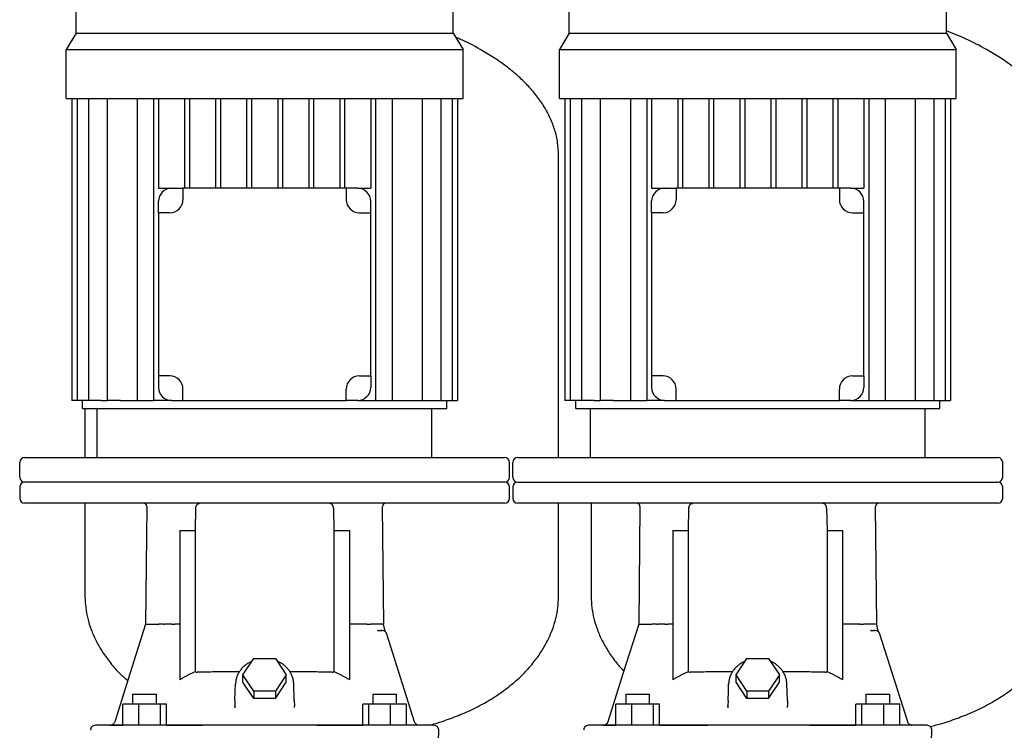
# Model space of a CAD drawing. Header units: millimetres. Extents: x 14 to 2034, y 13 to 1144.
# Tile 2 of 8: x 14 to 617, y 457 to 892. Entities that reach past the tile are written whole.
import ezdxf

# ---------------------------------------------------------------- set-up
doc = ezdxf.new("R2010")
doc.units = ezdxf.units.MM

msp = doc.modelspace()

# ---------------------------------------------------------------- linework, layer by layer
at = {"color": 7, "linetype": 'Continuous', "lineweight": 25}
for p, q in [((48.86, 883.87), (48.86, 932.24)), ((279.86, 883.87), (279.86, 932.24)), ((350.86, 883.87), (350.86, 932.24)), ((581.86, 883.87), (581.86, 932.24)), ((48.86, 883.87), (42.86, 873.87)), ((48.86, 883.87), (279.86, 883.87)), ((279.86, 883.87), (285.86, 873.87)), ((350.86, 883.87), (344.86, 873.87)), ((350.86, 883.87), (581.86, 883.87)), ((581.86, 883.87), (587.86, 873.87)), ((42.86, 843.87), (42.86, 873.87)), ((42.86, 873.87), (285.86, 873.87)), ((285.86, 843.87), (285.86, 873.87)), ((344.86, 843.87), (344.86, 873.87)), ((344.86, 873.87), (587.86, 873.87)), ((587.86, 843.87), (587.86, 873.87)), ((42.86, 843.87), (285.86, 843.87)), ((46.27, 843.87), (46.27, 658.87)), ((49.57, 843.87), (49.57, 658.87)), ((56.49, 843.87), (56.49, 658.87)), ((67.87, 843.87), (67.87, 658.87)), ((86.34, 843.87), (86.34, 658.87)), ((96.36, 843.87), (96.36, 658.87)), ((99.36, 843.87), (99.36, 788.87)), ((115.36, 843.87), (115.36, 788.87)), ((118.36, 843.87), (118.36, 788.87)), ((134.36, 843.87), (134.36, 788.87)), ((137.36, 843.87), (137.36, 788.87)), ((153.36, 843.87), (153.36, 788.87)), ((156.36, 843.87), (156.36, 788.87)), ((172.36, 843.87), (172.36, 788.87)), ((175.36, 843.87), (175.36, 788.87)), ((191.36, 843.87), (191.36, 788.87)), ((194.36, 843.87), (194.36, 788.87)), ((210.36, 843.87), (210.36, 788.87)), ((213.36, 843.87), (213.36, 788.87)), ((229.36, 843.87), (229.36, 788.87)), ((232.36, 843.87), (232.36, 658.87)), ((242.39, 843.87), (242.39, 658.87)), ((260.86, 843.87), (260.86, 658.87)), ((272.24, 843.87), (272.24, 658.87)), ((279.16, 843.87), (279.16, 658.87)), ((282.46, 843.87), (282.46, 658.87)), ((344.86, 843.87), (587.86, 843.87)), ((348.27, 843.87), (348.27, 658.87)), ((351.57, 843.87), (351.57, 658.87)), ((358.49, 843.87), (358.49, 658.87)), ((369.87, 843.87), (369.87, 658.87)), ((388.34, 843.87), (388.34, 658.87)), ((398.36, 843.87), (398.36, 658.87)), ((401.36, 843.87), (401.36, 788.87)), ((417.36, 843.87), (417.36, 788.87)), ((420.36, 843.87), (420.36, 788.87)), ((436.36, 843.87), (436.36, 788.87)), ((439.36, 843.87), (439.36, 788.87)), ((455.36, 843.87), (455.36, 788.87)), ((458.36, 843.87), (458.36, 788.87)), ((474.36, 843.87), (474.36, 788.87)), ((477.36, 843.87), (477.36, 788.87)), ((493.36, 843.87), (493.36, 788.87)), ((496.36, 843.87), (496.36, 788.87)), ((512.36, 843.87), (512.36, 788.87)), ((515.36, 843.87), (515.36, 788.87)), ((531.36, 843.87), (531.36, 788.87)), ((534.36, 843.87), (534.36, 658.87)), ((544.39, 843.87), (544.39, 658.87)), ((562.86, 843.87), (562.86, 658.87)), ((574.24, 843.87), (574.24, 658.87)), ((581.16, 843.87), (581.16, 658.87)), ((584.46, 843.87), (584.46, 658.87)), ((344.36, 623.87), (344.36, 809.07)), ((99.36, 788.87), (107.36, 788.87)), ((107.36, 788.87), (114.36, 788.87)), ((214.36, 788.87), (114.36, 788.87)), ((114.36, 788.87), (114.36, 781.87)), ((214.36, 788.87), (214.36, 781.87)), ((221.36, 788.87), (214.36, 788.87)), ((221.36, 788.87), (229.36, 788.87)), ((401.36, 788.87), (409.36, 788.87)), ((409.36, 788.87), (416.36, 788.87)), ((516.36, 788.87), (416.36, 788.87)), ((416.36, 788.87), (416.36, 781.87)), ((516.36, 788.87), (516.36, 781.87)), ((523.36, 788.87), (516.36, 788.87)), ((523.36, 788.87), (531.36, 788.87)), ((99.36, 773.87), (99.36, 780.87)), ((229.36, 773.87), (229.36, 780.87)), ((401.36, 773.87), (401.36, 780.87)), ((531.36, 773.87), (531.36, 780.87)), ((106.36, 773.87), (99.36, 773.87)), ((99.36, 773.87), (99.36, 673.87)), ((222.36, 773.87), (229.36, 773.87)), ((229.36, 673.87), (229.36, 773.87)), ((408.36, 773.87), (401.36, 773.87)), ((401.36, 773.87), (401.36, 673.87)), ((524.36, 773.87), (531.36, 773.87)), ((531.36, 673.87), (531.36, 773.87)), ((106.36, 673.87), (99.36, 673.87)), ((99.36, 673.87), (99.36, 666.87)), ((222.36, 673.87), (229.36, 673.87)), ((229.36, 673.87), (229.36, 666.87)), ((408.36, 673.87), (401.36, 673.87)), ((401.36, 673.87), (401.36, 666.87)), ((524.36, 673.87), (531.36, 673.87)), ((531.36, 673.87), (531.36, 666.87)), ((114.36, 658.87), (114.36, 665.87)), ((214.36, 658.87), (214.36, 665.87)), ((416.36, 658.87), (416.36, 665.87)), ((516.36, 658.87), (516.36, 665.87)), ((49.57, 658.87), (46.27, 658.87)), ((56.49, 658.87), (49.57, 658.87)), ((52.86, 653.87), (52.86, 658.87)), ((64.21, 658.87), (56.49, 658.87)), ((64.21, 658.87), (67.87, 658.87)), ((76, 658.87), (67.87, 658.87)), ((76, 658.87), (96.36, 658.87)), ((107.36, 658.87), (96.36, 658.87)), ((107.36, 658.87), (114.36, 658.87)), ((114.36, 658.87), (214.36, 658.87)), ((221.36, 658.87), (214.36, 658.87)), ((221.36, 658.87), (232.36, 658.87)), ((232.36, 658.87), (252.73, 658.87)), ((252.73, 658.87), (260.86, 658.87)), ((260.86, 658.87), (264.52, 658.87)), ((264.52, 658.87), (272.24, 658.87)), ((272.24, 658.87), (279.16, 658.87)), ((275.86, 653.87), (275.86, 658.87)), ((279.16, 658.87), (282.46, 658.87)), ((351.57, 658.87), (348.27, 658.87)), ((358.49, 658.87), (351.57, 658.87)), ((354.86, 653.87), (354.86, 658.87)), ((366.21, 658.87), (358.49, 658.87)), ((366.21, 658.87), (369.87, 658.87)), ((378, 658.87), (369.87, 658.87)), ((378, 658.87), (398.36, 658.87)), ((409.36, 658.87), (398.36, 658.87)), ((409.36, 658.87), (416.36, 658.87)), ((416.36, 658.87), (516.36, 658.87)), ((523.36, 658.87), (516.36, 658.87)), ((523.36, 658.87), (534.36, 658.87)), ((534.36, 658.87), (554.73, 658.87)), ((554.73, 658.87), (562.86, 658.87)), ((562.86, 658.87), (566.52, 658.87)), ((566.52, 658.87), (574.24, 658.87)), ((574.24, 658.87), (581.16, 658.87)), ((577.86, 653.87), (577.86, 658.87)), ((581.16, 658.87), (584.46, 658.87)), ((52.86, 653.87), (275.86, 653.87)), ((54.36, 653.87), (54.36, 623.87)), ((61.86, 623.87), (61.86, 653.87)), ((266.86, 623.87), (266.86, 653.87)), ((354.86, 653.87), (577.86, 653.87)), ((363.86, 623.87), (363.86, 653.87)), ((568.86, 623.87), (568.86, 653.87)), ((17.36, 623.87), (311.36, 623.87)), ((319.36, 623.87), (613.36, 623.87)), ((14.36, 611.87), (14.36, 620.87)), ((314.36, 611.87), (314.36, 620.87)), ((316.36, 611.87), (316.36, 620.87)), ((616.36, 611.87), (616.36, 620.87)), ((14.36, 605.87), (14.36, 598.87)), ((311.36, 608.87), (17.36, 608.87)), ((314.36, 598.87), (314.36, 605.87)), ((316.36, 605.87), (316.36, 598.87)), ((319.36, 608.87), (613.36, 608.87)), ((616.36, 598.87), (616.36, 605.87)), ((165.36, 595.87), (17.36, 595.87)), ((54.36, 595.87), (54.36, 538.47)), ((92.21, 593.87), (91.45, 521.82)), ((121.95, 579.15), (122.23, 592.96)), ((311.36, 595.87), (165.36, 595.87)), ((206.5, 592.96), (206.78, 579.15)), ((218.85, 595.87), (218.77, 595.87)), ((237.28, 521.82), (236.52, 593.92)), ((467.36, 595.87), (319.36, 595.87)), ((344.36, 538.47), (344.36, 595.87)), ((364.36, 595.87), (364.36, 538.47)), ((394.21, 593.87), (393.45, 521.82)), ((423.95, 579.15), (424.23, 592.96)), ((613.36, 595.87), (467.36, 595.87)), ((508.5, 592.96), (508.78, 579.15)), ((520.85, 595.87), (520.77, 595.87)), ((539.28, 521.82), (538.52, 593.92)), ((112.36, 579.15), (121.95, 579.15)), ((112.36, 579.15), (112.36, 487.82)), ((121.95, 492.81), (121.95, 579.15)), ((206.78, 579.15), (206.78, 492.81)), ((206.78, 579.15), (216.35, 579.15)), ((216.35, 579.15), (216.35, 487.83)), ((414.36, 579.15), (423.95, 579.15)), ((414.36, 579.15), (414.36, 487.82)), ((423.95, 492.81), (423.95, 579.15)), ((508.78, 579.15), (508.78, 492.81)), ((508.78, 579.15), (518.35, 579.15)), ((518.35, 579.15), (518.35, 487.83)), ((91.45, 521.87), (92.01, 521.87)), ((102.55, 521.87), (101.32, 521.87)), ((102.55, 521.87), (103.33, 521.87)), ((112.36, 521.87), (109.4, 521.87)), ((219.33, 521.87), (216.35, 521.87)), ((226.17, 521.87), (221.2, 521.87)), ((237.93, 518.43), (237.27, 521.92)), ((393.45, 521.87), (394.01, 521.87)), ((404.55, 521.87), (403.32, 521.87)), ((404.55, 521.87), (405.33, 521.87)), ((414.36, 521.87), (411.4, 521.87)), ((521.33, 521.87), (518.35, 521.87)), ((528.17, 521.87), (523.2, 521.87)), ((539.93, 518.43), (539.27, 521.92)), ((233.92, 517.87), (233.48, 517.92)), ((233.48, 517.92), (234.06, 517.87)), ((233.92, 517.87), (234.06, 517.87)), ((234.06, 517.87), (235.3, 517.87)), ((235.74, 517.98), (236.34, 517.87)), ((238.43, 517.11), (238.44, 517.1)), ((238.43, 517.11), (238.44, 517.1)), ((239.08, 516.09), (239.03, 516.2)), ((239.2, 515.78), (239.08, 516.09)), ((256.2, 461.97), (239.2, 515.78)), ((535.92, 517.87), (535.48, 517.92)), ((535.48, 517.92), (536.06, 517.87)), ((535.92, 517.87), (536.06, 517.87)), ((536.06, 517.87), (537.3, 517.87)), ((537.74, 517.98), (538.34, 517.87)), ((540.43, 517.11), (540.44, 517.1)), ((540.43, 517.11), (540.44, 517.1)), ((541.08, 516.09), (541.03, 516.2)), ((541.2, 515.78), (541.08, 516.09)), ((558.2, 461.97), (541.2, 515.78)), ((151.08, 490.83), (157.72, 500.79)), ((157.72, 500.79), (171, 500.79)), ((171, 500.79), (177.64, 490.83)), ((453.08, 490.83), (459.72, 500.79)), ((459.72, 500.79), (473, 500.79)), ((473, 500.79), (479.64, 490.83)), ((157.72, 480.87), (151.08, 490.83)), ((151.08, 486.33), (151.08, 490.83)), ((177.64, 490.83), (171, 480.87)), ((177.64, 486.33), (177.64, 490.83)), ((453.08, 486.33), (453.08, 490.83)), ((459.72, 480.87), (453.08, 490.83)), ((479.64, 490.83), (473, 480.87)), ((479.64, 486.33), (479.64, 490.83)), ((157.72, 476.37), (151.08, 486.33)), ((171, 476.37), (177.64, 486.33)), ((182.55, 475), (182.19, 485.3)), ((459.72, 476.37), (453.08, 486.33)), ((473, 476.37), (479.64, 486.33)), ((484.55, 475), (484.19, 485.3)), ((83.52, 478.87), (83.52, 472.87)), ((83.52, 478.87), (83.58, 478.87)), ((83.58, 478.87), (98.12, 478.87)), ((98.12, 472.87), (98.12, 478.87)), ((171, 480.87), (157.72, 480.87)), ((157.72, 480.87), (157.72, 476.37)), ((171, 476.37), (157.72, 476.37)), ((171, 480.87), (171, 476.37)), ((230.6, 478.87), (230.6, 472.87)), ((230.6, 478.87), (245.15, 478.87)), ((245.15, 478.87), (245.2, 478.87)), ((245.2, 472.87), (245.2, 478.87)), ((385.52, 478.87), (385.52, 472.87)), ((385.52, 478.87), (385.58, 478.87)), ((385.58, 478.87), (400.12, 478.87)), ((400.12, 472.87), (400.12, 478.87)), ((459.72, 480.87), (459.72, 476.37)), ((473, 480.87), (459.72, 480.87)), ((473, 476.37), (459.72, 476.37)), ((473, 480.87), (473, 476.37)), ((532.6, 478.87), (532.6, 472.87)), ((532.6, 478.87), (547.15, 478.87)), ((547.15, 478.87), (547.2, 478.87)), ((547.2, 472.87), (547.2, 478.87)), ((87.23, 472.87), (77.43, 472.87)), ((77.44, 459.91), (77.43, 472.87)), ((87.23, 459.87), (87.23, 472.87)), ((100.62, 472.87), (87.23, 472.87)), ((100.62, 459.87), (100.62, 472.87)), ((104.2, 472.87), (100.62, 472.87)), ((104.21, 459.87), (104.2, 472.87)), ((146.02, 471.43), (146.1, 471.71)), ((146.02, 471.43), (146.1, 471.71)), ((146.18, 475), (146.1, 471.71)), ((146.1, 471.71), (146.12, 470.66)), ((182.55, 475), (182.63, 471.71)), ((182.58, 470.67), (182.63, 471.71)), ((182.71, 471.43), (182.63, 471.71)), ((224.53, 459.87), (224.52, 472.87)), ((228.11, 472.87), (224.52, 472.87)), ((228.11, 459.87), (228.11, 472.87)), ((241.49, 472.87), (228.11, 472.87)), ((241.49, 459.87), (241.49, 472.87)), ((251.29, 472.87), (241.49, 472.87)), ((251.29, 459.87), (251.29, 472.87)), ((389.23, 472.87), (379.43, 472.87)), ((379.44, 459.91), (379.43, 472.87)), ((389.23, 459.87), (389.23, 472.87)), ((402.62, 472.87), (389.23, 472.87)), ((402.62, 459.87), (402.62, 472.87)), ((406.2, 472.87), (402.62, 472.87)), ((406.21, 459.87), (406.2, 472.87)), ((448.02, 471.43), (448.1, 471.71)), ((448.02, 471.43), (448.1, 471.71)), ((448.18, 475), (448.1, 471.71)), ((448.1, 471.71), (448.12, 470.66)), ((484.55, 475), (484.63, 471.71)), ((484.58, 470.67), (484.63, 471.71)), ((484.71, 471.43), (484.63, 471.71)), ((526.53, 459.87), (526.52, 472.87)), ((530.11, 472.87), (526.52, 472.87)), ((530.11, 459.87), (530.11, 472.87)), ((543.49, 472.87), (530.11, 472.87)), ((543.49, 459.87), (543.49, 472.87)), ((553.29, 472.87), (543.49, 472.87)), ((553.29, 459.87), (553.29, 472.87)), ((74.77, 459.87), (60.71, 459.87)), ((69.65, 459.87), (69.84, 459.88)), ((70.81, 460.09), (70.87, 460.07)), ((246.63, 459.87), (82.1, 459.87)), ((104.21, 459.87), (126.3, 459.87)), ((196.3, 459.87), (224.53, 459.87)), ((258.62, 459.9), (257.72, 460.19)), ((376.77, 459.87), (362.71, 459.87)), ((371.65, 459.87), (371.84, 459.88)), ((372.81, 460.09), (372.87, 460.07)), ((548.63, 459.87), (384.1, 459.87)), ((406.21, 459.87), (435.7, 459.87)), ((498.3, 459.87), (526.53, 459.87)), ((560.62, 459.9), (559.72, 460.19)), ((270.44, 434.79), (271.02, 456.79)), ((572.44, 434.79), (573.02, 456.79))]:
    msp.add_line(p, q, dxfattribs=at)
at = {"color": 7, "linetype": 'Continuous', "lineweight": 25, "flags": 128}
for points in [[(91.45, 521.87), (81.99, 491.91), (72.53, 461.97)], [(393.45, 521.87), (383.99, 491.91), (374.53, 461.97)], [(146.18, 475), (146.38, 480.77), (146.54, 485.3)], [(448.18, 475), (448.38, 480.77), (448.54, 485.3)], [(268.02, 459.87), (267.84, 459.87), (267.32, 459.87), (266.44, 459.87), (265.22, 459.87), (263.65, 459.87), (261.74, 459.87), (259.48, 459.87), (256.89, 459.87), (253.96, 459.87)], [(258.62, 459.9), (258.59, 459.91), (258.69, 459.89)], [(570.02, 459.87), (569.84, 459.87), (569.32, 459.87), (568.44, 459.87), (567.22, 459.87), (565.65, 459.87), (563.74, 459.87), (561.48, 459.87), (558.89, 459.87), (555.96, 459.87)], [(560.62, 459.9), (560.59, 459.91), (560.69, 459.89)]]:
    msp.add_lwpolyline(points, dxfattribs=at)
at = {"color": 7, "linetype": 'Continuous', "lineweight": 25}
for centre, radius, start, end in [((107.36, 780.87), 8, 90, 180), ((221.36, 780.87), 8, 0, 90), ((409.36, 780.87), 8, 90, 180), ((523.36, 780.87), 8, 0, 90), ((106.36, 781.87), 8, 270, 0), ((222.36, 781.87), 8, 180, 270), ((408.36, 781.87), 8, 270, 0), ((524.36, 781.87), 8, 180, 270), ((106.36, 665.87), 8, 0, 90), ((222.36, 665.87), 8, 90, 180), ((408.36, 665.87), 8, 0, 90), ((524.36, 665.87), 8, 90, 180), ((107.36, 666.87), 8, 180, 270), ((221.36, 666.87), 8, 270, 0), ((409.36, 666.87), 8, 180, 270), ((523.36, 666.87), 8, 270, 0), ((17.36, 620.87), 3, 90, 180), ((311.36, 620.87), 3, 0, 90), ((319.36, 620.87), 3, 90, 180), ((613.36, 620.87), 3, 0, 90), ((17.36, 611.87), 3, 180, 270), ((311.36, 611.87), 3, 270, 0), ((319.36, 611.87), 3, 180, 270), ((613.36, 611.87), 3, 270, 0), ((17.36, 605.87), 3, 90, 180), ((311.36, 605.87), 3, 0, 90), ((319.36, 605.87), 3, 90, 180), ((613.36, 605.87), 3, 0, 90), ((17.36, 598.87), 3, 180, 270), ((311.36, 598.87), 3, 270, 0), ((319.36, 598.87), 3, 180, 270), ((613.36, 598.87), 3, 270, 0), ((90.21, 593.87), 2, 359.97685, 90), ((238.52, 593.87), 2, 89.9655, 178.61178), ((392.21, 593.87), 2, 359.97685, 90), ((540.52, 593.87), 2, 89.9655, 178.61178), ((236.34, 514.87), 3, 17.53394, 89.9999), ((538.34, 514.87), 3, 17.53394, 89.9999), ((60.71, 456.87), 3, 90.0005, 181.5), ((268.02, 456.87), 3, 358.5, 89.99952), ((362.71, 456.87), 3, 90.0005, 181.5), ((570.02, 456.87), 3, 358.5, 89.99952)]:
    msp.add_arc(centre, radius, start, end, dxfattribs=at)
for points, knots in [([(344.36, 809.07), (344.25, 811.7), (344.03, 816.91), (342.23, 824.56), (339.45, 831.92), (335.67, 838.96), (330.98, 845.68), (325.46, 852.06), (319.17, 858.1), (312.18, 863.78), (304.58, 869.1), (295.18, 874.72), (287.42, 878.86), (282.25, 880.97), (281.4, 881.31)], [0, 0, 0, 0, 0.07769, 0.154447, 0.231563, 0.310051, 0.390643, 0.473805, 0.559778, 0.648619, 0.740238, 0.834437, 0.972878, 1, 1, 1, 1]), ([(650.27, 829.27), (649.96, 830.12), (648.76, 833.47), (645.63, 838.94), (640.99, 845.68), (635.45, 852.06), (629.17, 858.1), (622.18, 863.78), (614.58, 869.1), (605.2, 874.75), (594.32, 880.33), (585.92, 883.66), (581.86, 885.26)], [0, 0, 0, 0, 0.02977, 0.117265, 0.207105, 0.29981, 0.395648, 0.494682, 0.596815, 0.701823, 0.856149, 1, 1, 1, 1]), ([(122.23, 592.96), (122.23, 593.01), (122.23, 593.12), (122.25, 593.27), (122.27, 593.43), (122.29, 593.58), (122.33, 593.74), (122.39, 594), (122.53, 594.36), (122.76, 594.79), (123.07, 595.17), (123.39, 595.44), (123.68, 595.61), (123.92, 595.72), (124.18, 595.8), (124.36, 595.84), (124.46, 595.85)], [0, 0, 0, 0, 0.031994, 0.064128, 0.096455, 0.12903, 0.161905, 0.195131, 0.301501, 0.414365, 0.540683, 0.679492, 0.753559, 0.832838, 0.912218, 1, 1, 1, 1]), ([(206.5, 592.96), (206.5, 593.01), (206.5, 593.12), (206.48, 593.28), (206.46, 593.43), (206.44, 593.59), (206.4, 593.74), (206.33, 594), (206.2, 594.36), (205.96, 594.79), (205.65, 595.18), (205.33, 595.44), (205.04, 595.62), (204.8, 595.73), (204.54, 595.81), (204.36, 595.84), (204.27, 595.85)], [0, 0, 0, 0, 0.032345, 0.064567, 0.096813, 0.129226, 0.16195, 0.195122, 0.302697, 0.414361, 0.543784, 0.679493, 0.757611, 0.836704, 0.917326, 1, 1, 1, 1]), ([(424.23, 592.96), (424.23, 593.01), (424.23, 593.12), (424.25, 593.27), (424.27, 593.43), (424.29, 593.58), (424.33, 593.74), (424.39, 594), (424.53, 594.36), (424.76, 594.79), (425.07, 595.17), (425.39, 595.44), (425.68, 595.61), (425.92, 595.72), (426.18, 595.8), (426.36, 595.84), (426.46, 595.85)], [0, 0, 0, 0, 0.031994, 0.064128, 0.096455, 0.12903, 0.161905, 0.195131, 0.301501, 0.414365, 0.540683, 0.679492, 0.753559, 0.832838, 0.912218, 1, 1, 1, 1]), ([(508.5, 592.96), (508.5, 593.01), (508.5, 593.12), (508.48, 593.28), (508.46, 593.43), (508.44, 593.59), (508.4, 593.74), (508.33, 594), (508.2, 594.36), (507.96, 594.79), (507.65, 595.18), (507.33, 595.44), (507.04, 595.62), (506.8, 595.73), (506.54, 595.81), (506.36, 595.84), (506.27, 595.85)], [0, 0, 0, 0, 0.032345, 0.064567, 0.096813, 0.129226, 0.16195, 0.195122, 0.302697, 0.414361, 0.543784, 0.679493, 0.757611, 0.836704, 0.917326, 1, 1, 1, 1]), ([(54.36, 538.47), (54.45, 536.32), (54.61, 531.89), (55.92, 525.18), (58.04, 518.33), (61.09, 511.42), (65.04, 504.56), (69.94, 497.85), (75.1, 491.97), (78.88, 488.61), (80.49, 487.18)], [0, 0, 0, 0, 0.109162, 0.223818, 0.344378, 0.471317, 0.605204, 0.744128, 0.891179, 1, 1, 1, 1]), ([(264.75, 459.87), (266.23, 460.25), (271.2, 461.54), (279.27, 464.35), (289.25, 468.42), (298.8, 473.22), (307.8, 478.77), (315.74, 484.72), (322.68, 491.02), (328.63, 497.62), (333.61, 504.44), (337.61, 511.36), (340.67, 518.29), (342.8, 525.15), (344.12, 531.87), (344.28, 536.31), (344.36, 538.47)], [0, 0, 0, 0, 0.0382111, 0.1285347, 0.2135993, 0.307641, 0.3955658, 0.4779661, 0.5553893, 0.6297754, 0.6999625, 0.7663544, 0.8292923, 0.8890604, 0.9458949, 1, 1, 1, 1]), ([(364.36, 538.47), (364.45, 536.32), (364.61, 531.89), (365.92, 525.18), (368.04, 518.34), (371.08, 511.42), (375.05, 504.57), (379.48, 498.36), (382.86, 494.72), (384.36, 493.1)], [0, 0, 0, 0, 0.127503, 0.261424, 0.402241, 0.550508, 0.706891, 0.869156, 1, 1, 1, 1]), ([(571.94, 459.12), (574.36, 459.74), (580.27, 461.25), (589.28, 464.34), (599.25, 468.42), (608.8, 473.22), (617.8, 478.77), (625.74, 484.72), (632.68, 491.02), (638.63, 497.62), (643.61, 504.44), (647.61, 511.36), (650.67, 518.29), (652.8, 525.15), (654.12, 531.87), (654.28, 536.31), (654.36, 538.47)], [0, 0, 0, 0, 0.060967, 0.149153, 0.232205, 0.324022, 0.409866, 0.490317, 0.565909, 0.638535, 0.707061, 0.771882, 0.833331, 0.891685, 0.947175, 1, 1, 1, 1]), ([(92.62, 521.87), (93.27, 521.87), (94.18, 521.87), (96.52, 521.87), (97.94, 521.87), (99.6, 521.87)], [0, 0, 0, 0, 0.5, 0.5, 1, 1, 1, 1]), ([(100.75, 521.87), (100.71, 521.87), (100.64, 521.87), (100.53, 521.87), (100.43, 521.87), (100.34, 521.87), (100.26, 521.87), (100.19, 521.87), (100.12, 521.87), (100.08, 521.87), (100.06, 521.87)], [0, 0, 0, 0, 0.135095, 0.267753, 0.397763, 0.524894, 0.648904, 0.769561, 0.886653, 1, 1, 1, 1]), ([(101.32, 521.87), (101.3, 521.87), (101.27, 521.87), (101.21, 521.87), (101.15, 521.87), (101.11, 521.87), (101.07, 521.87), (101.01, 521.87), (100.93, 521.87), (100.83, 521.87), (100.78, 521.87), (100.75, 521.87)], [0, 0, 0, 0, 0.113594, 0.217595, 0.310552, 0.391426, 0.459528, 0.514554, 0.685722, 0.84818, 1, 1, 1, 1]), ([(107.53, 521.87), (107.25, 521.87), (106.55, 521.87), (105.44, 521.87), (104.31, 521.87), (103.62, 521.87), (103.33, 521.87)], [0, 0, 0, 0, 0.198225, 0.500005, 0.795687, 1, 1, 1, 1]), ([(107.53, 521.87), (107.8, 521.87), (108.1, 521.87), (108.73, 521.87), (109.07, 521.87), (109.4, 521.87)], [0, 0, 0, 0, 0.5, 0.5, 1, 1, 1, 1]), ([(226.17, 521.87), (226.19, 521.89), (226.23, 521.92), (226.29, 521.95), (226.35, 521.98), (226.43, 522), (226.54, 521.99), (226.65, 521.96), (226.76, 521.94), (226.87, 521.93), (227.01, 521.92), (227.19, 521.91), (227.47, 521.91), (227.85, 521.91), (228.22, 521.91), (228.48, 521.91), (228.68, 521.91), (228.85, 521.9), (229, 521.89), (229.08, 521.88), (229.13, 521.87)], [0, 0, 0, 0, 0.024822, 0.047872, 0.069498, 0.090119, 0.123667, 0.173578, 0.195742, 0.227825, 0.269893, 0.321945, 0.383929, 0.516648, 0.649672, 0.718901, 0.788599, 0.858701, 0.929162, 1, 1, 1, 1]), ([(394.62, 521.87), (395.27, 521.87), (396.18, 521.87), (398.52, 521.87), (399.94, 521.87), (401.6, 521.87)], [0, 0, 0, 0, 0.5, 0.5, 1, 1, 1, 1]), ([(402.75, 521.87), (402.71, 521.87), (402.64, 521.87), (402.53, 521.87), (402.43, 521.87), (402.34, 521.87), (402.26, 521.87), (402.19, 521.87), (402.12, 521.87), (402.08, 521.87), (402.06, 521.87)], [0, 0, 0, 0, 0.135095, 0.267753, 0.397763, 0.524894, 0.648904, 0.769561, 0.886653, 1, 1, 1, 1]), ([(403.32, 521.87), (403.3, 521.87), (403.27, 521.87), (403.21, 521.87), (403.15, 521.87), (403.11, 521.87), (403.07, 521.87), (403.01, 521.87), (402.93, 521.87), (402.83, 521.87), (402.78, 521.87), (402.75, 521.87)], [0, 0, 0, 0, 0.113594, 0.217595, 0.310552, 0.391426, 0.459528, 0.514554, 0.685722, 0.84818, 1, 1, 1, 1]), ([(409.53, 521.87), (409.25, 521.87), (408.55, 521.87), (407.44, 521.87), (406.31, 521.87), (405.62, 521.87), (405.33, 521.87)], [0, 0, 0, 0, 0.198225, 0.500005, 0.795687, 1, 1, 1, 1]), ([(409.53, 521.87), (409.8, 521.87), (410.1, 521.87), (410.73, 521.87), (411.07, 521.87), (411.4, 521.87)], [0, 0, 0, 0, 0.5, 0.5, 1, 1, 1, 1]), ([(528.17, 521.87), (528.19, 521.89), (528.23, 521.92), (528.29, 521.95), (528.35, 521.98), (528.43, 522), (528.54, 521.99), (528.65, 521.96), (528.76, 521.94), (528.87, 521.93), (529.01, 521.92), (529.19, 521.91), (529.47, 521.91), (529.85, 521.91), (530.22, 521.91), (530.48, 521.91), (530.68, 521.91), (530.85, 521.9), (531, 521.89), (531.08, 521.88), (531.13, 521.87)], [0, 0, 0, 0, 0.024822, 0.047872, 0.069498, 0.090119, 0.123667, 0.173578, 0.195742, 0.227825, 0.269893, 0.321945, 0.383929, 0.516648, 0.649672, 0.718901, 0.788599, 0.858701, 0.929162, 1, 1, 1, 1]), ([(236.34, 517.87), (236.32, 517.87), (236.2, 517.87), (235.82, 517.87), (235.56, 517.87), (235.3, 517.87)], [0, 0, 0, 0, 0.5, 0.5, 1, 1, 1, 1]), ([(238.44, 517.1), (238.33, 517.31), (238.1, 517.73), (237.99, 518.2), (237.93, 518.43)], [0, 0, 0, 0, 0.501344, 1, 1, 1, 1]), ([(538.34, 517.87), (538.32, 517.87), (538.2, 517.87), (537.82, 517.87), (537.56, 517.87), (537.3, 517.87)], [0, 0, 0, 0, 0.5, 0.5, 1, 1, 1, 1]), ([(540.44, 517.1), (540.33, 517.31), (540.1, 517.73), (539.99, 518.2), (539.93, 518.43)], [0, 0, 0, 0, 0.501344, 1, 1, 1, 1]), ([(156.56, 499.04), (156.19, 498.89), (155.1, 498.44), (153.45, 497.42), (151.64, 496.01), (150.07, 494.39), (148.75, 492.59), (147.72, 490.66), (147, 488.63), (146.61, 486.73), (146.56, 485.52), (146.53, 485.02)], [0, 0, 0, 0, 0.0618135, 0.1849025, 0.3078016, 0.4303764, 0.5524861, 0.6740132, 0.7948987, 0.9151702, 1, 1, 1, 1]), ([(182.19, 485.02), (182.18, 485.44), (182.13, 486.56), (181.8, 488.36), (181.12, 490.38), (180.15, 492.31), (178.9, 494.1), (177.39, 495.73), (175.65, 497.16), (173.9, 498.29), (172.68, 498.82), (172.17, 499.05)], [0, 0, 0, 0, 0.070606, 0.189918, 0.309275, 0.428862, 0.548864, 0.669387, 0.790456, 0.912033, 1, 1, 1, 1]), ([(458.56, 499.04), (458.19, 498.89), (457.1, 498.44), (455.45, 497.42), (453.64, 496.01), (452.07, 494.39), (450.75, 492.59), (449.72, 490.66), (449, 488.63), (448.61, 486.73), (448.56, 485.52), (448.53, 485.02)], [0, 0, 0, 0, 0.06197, 0.185038, 0.307917, 0.430471, 0.552561, 0.674067, 0.794933, 0.915184, 1, 1, 1, 1]), ([(484.19, 485.02), (484.18, 485.44), (484.13, 486.56), (483.8, 488.36), (483.12, 490.38), (482.15, 492.31), (480.9, 494.1), (479.39, 495.73), (477.65, 497.16), (475.9, 498.29), (474.68, 498.83), (474.16, 499.05)], [0, 0, 0, 0, 0.070594, 0.189885, 0.309221, 0.428787, 0.548768, 0.66927, 0.790319, 0.911874, 1, 1, 1, 1]), ([(112.36, 487.82), (112.65, 487.99), (113.21, 488.32), (114.06, 488.81), (114.91, 489.3), (115.77, 489.77), (116.64, 490.23), (117.51, 490.69), (118.38, 491.13), (119.27, 491.57), (120.15, 491.99), (121.05, 492.41), (121.65, 492.68), (121.95, 492.81)], [0, 0, 0, 0, 0.090772, 0.181537, 0.272308, 0.363096, 0.45391, 0.544764, 0.635667, 0.726631, 0.817667, 0.908786, 1, 1, 1, 1]), ([(121.95, 492.81), (121.97, 492.78), (122.03, 492.73), (122.12, 492.65), (122.21, 492.59), (122.3, 492.53), (122.43, 492.47), (122.59, 492.41), (122.78, 492.37), (122.91, 492.37), (122.98, 492.37)], [0, 0, 0, 0, 0.0921416, 0.1849443, 0.27882, 0.374167, 0.4713653, 0.6420975, 0.8177988, 1, 1, 1, 1]), ([(148.86, 492.65), (147.16, 492.64), (143.45, 492.62), (138.01, 492.57), (132.57, 492.52), (127.44, 492.45), (124.47, 492.4), (122.98, 492.37)], [0, 0, 0, 0, 0.170215, 0.370915, 0.576113, 0.785808, 1, 1, 1, 1]), ([(205.75, 492.37), (204.26, 492.4), (201.29, 492.45), (196.17, 492.52), (190.72, 492.57), (185.27, 492.62), (181.56, 492.64), (179.85, 492.65)], [0, 0, 0, 0, 0.213959, 0.423449, 0.62847, 0.829022, 1, 1, 1, 1]), ([(205.75, 492.37), (205.79, 492.37), (205.88, 492.37), (205.99, 492.38), (206.11, 492.41), (206.22, 492.44), (206.35, 492.49), (206.49, 492.56), (206.65, 492.67), (206.74, 492.77), (206.78, 492.81)], [0, 0, 0, 0, 0.111243, 0.219964, 0.326485, 0.431147, 0.53431, 0.693294, 0.847929, 1, 1, 1, 1]), ([(206.78, 492.81), (207.08, 492.68), (207.68, 492.41), (208.57, 491.99), (209.46, 491.57), (210.34, 491.13), (211.21, 490.69), (212.08, 490.24), (212.95, 489.78), (213.81, 489.3), (214.66, 488.82), (215.51, 488.33), (216.07, 488), (216.35, 487.83)], [0, 0, 0, 0, 0.091212, 0.18233, 0.273366, 0.36433, 0.455233, 0.546087, 0.636902, 0.727689, 0.818461, 0.909227, 1, 1, 1, 1]), ([(414.36, 487.82), (414.65, 487.99), (415.21, 488.32), (416.06, 488.81), (416.91, 489.3), (417.77, 489.77), (418.64, 490.23), (419.51, 490.69), (420.38, 491.13), (421.27, 491.57), (422.15, 491.99), (423.05, 492.41), (423.65, 492.68), (423.95, 492.81)], [0, 0, 0, 0, 0.090772, 0.181537, 0.272308, 0.363096, 0.45391, 0.544764, 0.635667, 0.726631, 0.817667, 0.908786, 1, 1, 1, 1]), ([(423.95, 492.81), (423.97, 492.78), (424.03, 492.73), (424.12, 492.65), (424.21, 492.59), (424.3, 492.53), (424.43, 492.47), (424.59, 492.41), (424.78, 492.37), (424.91, 492.37), (424.98, 492.37)], [0, 0, 0, 0, 0.092142, 0.184944, 0.27882, 0.374167, 0.471365, 0.642098, 0.817799, 1, 1, 1, 1]), ([(450.86, 492.65), (449.16, 492.64), (445.45, 492.62), (440.01, 492.57), (434.57, 492.52), (429.44, 492.45), (426.47, 492.4), (424.98, 492.37)], [0, 0, 0, 0, 0.170215, 0.370915, 0.576113, 0.785808, 1, 1, 1, 1]), ([(507.75, 492.37), (506.26, 492.4), (503.29, 492.45), (498.17, 492.52), (492.72, 492.57), (487.27, 492.62), (483.56, 492.64), (481.85, 492.65)], [0, 0, 0, 0, 0.213959, 0.423449, 0.62847, 0.829022, 1, 1, 1, 1]), ([(507.75, 492.37), (507.79, 492.37), (507.88, 492.37), (507.99, 492.38), (508.11, 492.41), (508.22, 492.44), (508.35, 492.49), (508.49, 492.56), (508.65, 492.67), (508.74, 492.77), (508.78, 492.81)], [0, 0, 0, 0, 0.111243, 0.219964, 0.326485, 0.431147, 0.53431, 0.693294, 0.847929, 1, 1, 1, 1]), ([(508.78, 492.81), (509.08, 492.68), (509.68, 492.41), (510.57, 491.99), (511.46, 491.57), (512.34, 491.13), (513.21, 490.69), (514.08, 490.24), (514.95, 489.78), (515.81, 489.3), (516.66, 488.82), (517.51, 488.33), (518.07, 488), (518.35, 487.83)], [0, 0, 0, 0, 0.0912121, 0.1823305, 0.273366, 0.3643298, 0.455233, 0.5460866, 0.6369017, 0.7276894, 0.818461, 0.9092275, 1, 1, 1, 1]), ([(69.84, 459.88), (69.95, 459.89), (70.21, 459.9), (70.59, 459.97), (70.87, 460.07)], [0, 0, 0, 0, 0.383427, 1, 1, 1, 1]), ([(70.32, 459.94), (70.48, 459.94), (70.81, 459.93), (72.74, 459.92), (74.98, 459.92), (76.87, 459.91), (77.44, 459.91)], [0, 0, 0, 0, 0.289804, 0.580309, 0.872319, 1, 1, 1, 1]), ([(72.53, 461.97), (72.45, 461.77), (72.28, 461.33), (71.83, 460.76), (71.26, 460.28), (70.8, 460.1), (70.57, 460.01)], [0, 0, 0, 0, 0.240852, 0.492379, 0.746721, 1, 1, 1, 1]), ([(82.1, 459.87), (81.25, 459.87), (80.45, 459.87), (78.92, 459.87), (78.23, 459.87), (76.97, 459.87), (76.41, 459.87), (75.46, 459.87), (75.07, 459.87), (74.77, 459.87)], [0, 0, 0, 0, 0.25, 0.25, 0.5, 0.5, 0.75, 0.75, 1, 1, 1, 1]), ([(253.96, 459.87), (253.66, 459.87), (253.27, 459.87), (252.31, 459.87), (251.75, 459.87), (250.49, 459.87), (249.78, 459.87), (248.28, 459.87), (247.48, 459.87), (246.63, 459.87)], [0, 0, 0, 0, 0.25, 0.25, 0.5, 0.5, 0.75, 0.75, 1, 1, 1, 1]), ([(258.17, 460.01), (257.94, 460.1), (257.48, 460.28), (256.91, 460.74), (256.46, 461.31), (256.29, 461.75), (256.2, 461.97)], [0, 0, 0, 0, 0.253379, 0.509421, 0.760547, 1, 1, 1, 1]), ([(371.84, 459.88), (371.95, 459.89), (372.21, 459.9), (372.59, 459.97), (372.87, 460.07)], [0, 0, 0, 0, 0.383427, 1, 1, 1, 1]), ([(372.32, 459.94), (372.48, 459.94), (372.81, 459.93), (374.74, 459.92), (376.98, 459.92), (378.87, 459.91), (379.44, 459.91)], [0, 0, 0, 0, 0.289804, 0.580309, 0.872319, 1, 1, 1, 1]), ([(374.53, 461.97), (374.45, 461.77), (374.28, 461.33), (373.83, 460.76), (373.26, 460.28), (372.8, 460.1), (372.57, 460.01)], [0, 0, 0, 0, 0.240852, 0.492379, 0.746721, 1, 1, 1, 1]), ([(384.1, 459.87), (383.25, 459.87), (382.45, 459.87), (380.92, 459.87), (380.23, 459.87), (378.97, 459.87), (378.41, 459.87), (377.46, 459.87), (377.07, 459.87), (376.77, 459.87)], [0, 0, 0, 0, 0.25, 0.25, 0.5, 0.5, 0.75, 0.75, 1, 1, 1, 1]), ([(555.96, 459.87), (555.66, 459.87), (555.27, 459.87), (554.31, 459.87), (553.75, 459.87), (552.49, 459.87), (551.78, 459.87), (550.28, 459.87), (549.48, 459.87), (548.63, 459.87)], [0, 0, 0, 0, 0.25, 0.25, 0.5, 0.5, 0.75, 0.75, 1, 1, 1, 1]), ([(560.17, 460.01), (559.94, 460.1), (559.48, 460.28), (558.91, 460.74), (558.46, 461.31), (558.29, 461.75), (558.2, 461.97)], [0, 0, 0, 0, 0.253379, 0.509421, 0.760547, 1, 1, 1, 1])]:
    msp.add_open_spline(points, degree=3, knots=knots, dxfattribs=at)
for points in [[(92.01, 521.87), (92.09, 521.87), (92.18, 521.87), (92.27, 521.87)], [(92.27, 521.87), (92.38, 521.87), (92.5, 521.87), (92.62, 521.87)], [(100.06, 521.87), (99.91, 521.87), (99.76, 521.87), (99.6, 521.87)], [(221.2, 521.87), (220.66, 521.87), (220, 521.87), (219.33, 521.87)], [(234.36, 521.87), (233.04, 521.87), (231.29, 521.87), (229.13, 521.87)], [(235.42, 521.87), (235.1, 521.87), (234.75, 521.87), (234.36, 521.87)], [(236.31, 521.87), (236.06, 521.87), (235.76, 521.87), (235.42, 521.87)], [(236.72, 521.87), (236.6, 521.87), (236.47, 521.87), (236.31, 521.87)], [(237.28, 521.82), (237.28, 521.87), (237.09, 521.87), (236.72, 521.87)], [(394.01, 521.87), (394.09, 521.87), (394.18, 521.87), (394.27, 521.87)], [(394.27, 521.87), (394.38, 521.87), (394.5, 521.87), (394.62, 521.87)], [(402.06, 521.87), (401.91, 521.87), (401.76, 521.87), (401.6, 521.87)], [(523.2, 521.87), (522.66, 521.87), (522, 521.87), (521.33, 521.87)], [(536.36, 521.87), (535.04, 521.87), (533.29, 521.87), (531.13, 521.87)], [(537.42, 521.87), (537.1, 521.87), (536.75, 521.87), (536.36, 521.87)], [(538.31, 521.87), (538.06, 521.87), (537.76, 521.87), (537.42, 521.87)], [(538.72, 521.87), (538.6, 521.87), (538.47, 521.87), (538.31, 521.87)], [(539.28, 521.82), (539.28, 521.87), (539.09, 521.87), (538.72, 521.87)], [(236.34, 517.87), (236.34, 517.87), (236.34, 517.87), (236.34, 517.87)], [(538.34, 517.87), (538.34, 517.87), (538.34, 517.87), (538.34, 517.87)], [(259.04, 459.87), (258.75, 459.87), (258.44, 459.92), (258.17, 460.01)], [(561.04, 459.87), (560.75, 459.87), (560.44, 459.92), (560.17, 460.01)]]:
    msp.add_open_spline(points, degree=3, dxfattribs=at)

doc.saveas('drawing.dxf')
